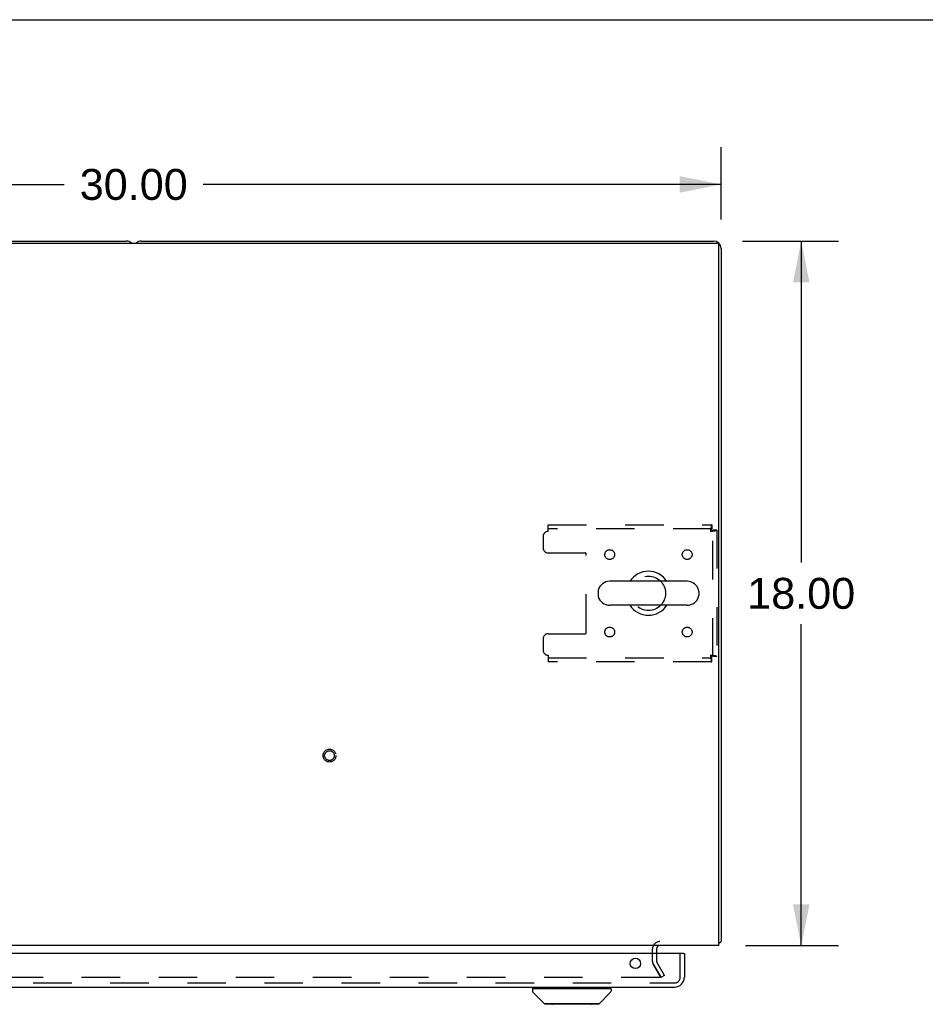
# Model space of a CAD drawing. Header units: inches. Extents: x 0 to 179, y 0 to 116.
# Tile 15 of 18: x 67 to 90, y 91 to 116. Entities that reach past the tile are written whole.
import ezdxf

# ---------------------------------------------------------------- set-up
doc = ezdxf.new("R2010")
doc.units = ezdxf.units.IN
doc.header["$LTSCALE"] = 9.842105
doc.header["$MEASUREMENT"] = 0
doc.linetypes.add('HIDDEN', pattern=[0.2, 0.1, -0.1])
doc.layers.get('0').update_dxf_attribs({"linetype": 'CONTINUOUS'})
for name, color, linetype in [('DEFAULT_2', 8, 'HIDDEN'), ('DIMENSIONS', 7, 'CONTINUOUS'), ('DOOR_ASSEMBLY', 7, 'CONTINUOUS')]:
    doc.layers.add(name, color=color, linetype=linetype)
doc.styles.get("Standard").update_dxf_attribs({"font": 'arial.ttf'})
doc.dimstyles.new('DIMSTYLE_1', dxfattribs={"dimtxt": 0.789474, "dimasz": 1.052632, "dimexe": 0.09, "dimexo": 0.07, "dimgap": 0.0375, "dimtad": 0, "dimtih": 1, "dimtoh": 1, "dimzin": 4, "dimdsep": 46, "dimtxsty": 'Standard', "dimblk": '_FILLED', "dimblk1": '_FILLED', "dimblk2": '_FILLED', "dimcen": 0.09, "dimadec": 3, "dimazin": 1, "dimtfac": 1, "dimtdec": 3, "dimtofl": 0, "dimtmove": 0, "dimatfit": 3, "dimldrblk": '_FILLED', "dimfxl": 0, "dimtolj": 1, "dimtzin": 4, "dimarcsym": 0})

# ---------------------------------------------------------------- blocks, each defined once
blk = doc.blocks.new('_FILLED')
at = {"color": 0, "linetype": 'ByBlock'}
blk.add_solid([(0, 0), (-1, 0.2), (-1, -0.2)], dxfattribs=at)
blk = doc.blocks.new('*D1')
at = {"layer": 'DIMENSIONS', "color": 2, "linetype": 'Continuous'}
for p, q in [((54.734, 110.684), (54.734, 112.529)), ((84.734, 110.684), (84.734, 112.529)), ((54.734, 111.581), (67.96, 111.581)), ((84.734, 111.581), (71.508, 111.581))]:
    blk.add_line(p, q, dxfattribs=at)
at = {"layer": 'DIMENSIONS', "color": 2, "linetype": 'Continuous', "xscale": 1.0526315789, "yscale": 1.0526315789, "zscale": 1.0526315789, "rotation": 180}
blk.add_blockref('_FILLED', (54.734, 111.581), dxfattribs=at)
at = {"layer": 'DIMENSIONS', "color": 2, "linetype": 'Continuous', "xscale": 1.0526315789, "yscale": 1.0526315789, "zscale": 1.0526315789}
blk.add_blockref('_FILLED', (84.734, 111.581), dxfattribs=at)
at = {"layer": 'DIMENSIONS', "color": 2, "linetype": 'Continuous', "insert": (69.734, 111.976), "char_height": 0.7895, "width": 2.75876, "attachment_point": 2, "line_spacing_factor": 0.9}
blk.add_mtext('30.00', dxfattribs=at)
blk = doc.blocks.new('*D7')
at = {"layer": 'DIMENSIONS', "color": 2, "linetype": 'Continuous'}
for p, q in [((85.282, 110.136), (87.73, 110.136)), ((86.782, 110.136), (86.782, 101.925)), ((86.782, 92.136), (86.782, 100.346)), ((85.359, 92.136), (87.73, 92.136))]:
    blk.add_line(p, q, dxfattribs=at)
at = {"layer": 'DIMENSIONS', "color": 2, "linetype": 'Continuous', "xscale": 1.0526315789, "yscale": 1.0526315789, "zscale": 1.0526315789}
for p, rotation in [((86.782, 110.136), 90), ((86.782, 92.136), 270)]:
    blk.add_blockref('_FILLED', p, dxfattribs=dict(at, rotation=rotation))
at = {"layer": 'DIMENSIONS', "color": 2, "linetype": 'Continuous', "insert": (86.782, 101.53), "char_height": 0.7895, "width": 2.75876, "attachment_point": 2, "line_spacing_factor": 0.9}
blk.add_mtext('18.00', dxfattribs=at)

msp = doc.modelspace()

# ---------------------------------------------------------------- linework, layer by layer
at = {"color": 7, "linetype": 'Continuous'}
for p, q in [((0, 115.789), (178.947, 115.789)), ((83.868, 101.442), (81.893, 101.442)), ((81.593, 101.179), (81.593, 101.092)), ((84.168, 101.179), (84.168, 101.092)), ((83.868, 100.83), (81.893, 100.83))]:
    msp.add_line(p, q, dxfattribs=at)
at = {"color": 3, "linetype": 'Continuous'}
for p, q in [((54.846, 110.084), (84.622, 110.084)), ((54.923, 110.136), (69.545, 110.136)), ((69.923, 110.136), (84.545, 110.136)), ((84.682, 92.136), (84.682, 110.024)), ((84.734, 109.947), (84.734, 92.24)), ((84.682, 92.136), (54.786, 92.136)), ((83.088, 92.051), (83.088, 91.932))]:
    msp.add_line(p, q, dxfattribs=at)
for points in [[(84.694, 92.208), (84.695, 92.21), (84.698, 92.211), (84.7, 92.213), (84.703, 92.215), (84.705, 92.217), (84.708, 92.218), (84.711, 92.22), (84.717, 92.223)], [(84.717, 92.223), (84.72, 92.224), (84.723, 92.226), (84.725, 92.227), (84.727, 92.229), (84.73, 92.23), (84.731, 92.232), (84.732, 92.234), (84.733, 92.235), (84.734, 92.237), (84.734, 92.238), (84.734, 92.24)]]:
    msp.add_lwpolyline(points, dxfattribs=at)
for centre, radius, start, end in [((69.545, 109.947), 0.189, 46.487, 90), ((69.923, 109.947), 0.189, 90, 133.513), ((84.545, 109.947), 0.189, 0, 90), ((84.622, 110.024), 0.06, 0, 90), ((83.173, 92.051), 0.085, 90, 180), ((84.545, 92.325), 0.189, 316.4873, 321.7194)]:
    msp.add_arc(centre, radius, start, end, dxfattribs=at)
at = {"color": 7, "linetype": 'Continuous'}
for centre, radius, start, end in [((82.88, 101.136), 0.562, 32.9567, 147.0433), ((81.893, 101.136), 0.306, 90, 164.3697), ((83.868, 101.136), 0.306, 15.6303, 90), ((81.737, 101.179), 0.144, 164.3697, 180), ((84.024, 101.179), 0.144, 0, 15.6303), ((81.737, 101.092), 0.144, 180, 195.6303), ((81.893, 101.136), 0.306, 195.6303, 270), ((83.868, 101.136), 0.306, 270, 344.3697), ((84.024, 101.092), 0.144, 344.3697, 360), ((82.88, 101.136), 0.562, 212.956, 327.044)]:
    msp.add_arc(centre, radius, start, end, dxfattribs=at)
at = {"layer": 'DEFAULT_2', "color": 8, "linetype": 'HIDDEN'}
for p, q in [((80.318, 102.886), (84.496, 102.886)), ((80.318, 102.719), (80.318, 102.886)), ((84.496, 102.886), (84.496, 102.782)), ((84.496, 102.782), (80.318, 102.782)), ((84.63, 102.752), (84.526, 102.752)), ((84.526, 99.52), (84.526, 102.752)), ((84.63, 102.752), (84.63, 99.52)), ((80.193, 102.594), (80.193, 102.292)), ((80.318, 102.167), (81.263, 102.167)), ((81.293, 100.134), (81.293, 102.137)), ((80.193, 99.979), (80.193, 99.678)), ((80.318, 100.104), (81.263, 100.104)), ((80.318, 99.553), (80.318, 99.386)), ((80.318, 99.49), (84.496, 99.49)), ((84.496, 99.386), (80.318, 99.386)), ((84.496, 99.386), (84.496, 99.49)), ((84.63, 99.52), (84.526, 99.52)), ((82.984, 91.731), (82.984, 92.051)), ((83.088, 91.932), (83.088, 91.731)), ((83.003, 91.663), (83.185, 91.348)), ((83.199, 91.323), (83.003, 91.663)), ((83.289, 91.375), (83.093, 91.715)), ((83.167, 91.323), (56.302, 91.323)), ((83.289, 91.375), (83.199, 91.323))]:
    msp.add_line(p, q, dxfattribs=at)
for points in [[(84.496, 102.886), (84.494, 102.885), (84.492, 102.881), (84.489, 102.876), (84.487, 102.869), (84.485, 102.86), (84.482, 102.849), (84.48, 102.837), (84.478, 102.823), (84.475, 102.808), (84.473, 102.791), (84.47, 102.774), (84.468, 102.756), (84.466, 102.737), (84.463, 102.719)], [(84.496, 102.782), (84.494, 102.781), (84.492, 102.78), (84.489, 102.778), (84.487, 102.775), (84.485, 102.772), (84.482, 102.768), (84.48, 102.763), (84.478, 102.758), (84.475, 102.752), (84.473, 102.746), (84.47, 102.739), (84.468, 102.733), (84.466, 102.726), (84.463, 102.719)], [(84.463, 102.719), (84.47, 102.721), (84.477, 102.723), (84.484, 102.726), (84.491, 102.728), (84.497, 102.73), (84.503, 102.733), (84.508, 102.735), (84.513, 102.738), (84.517, 102.74), (84.52, 102.742), (84.523, 102.745), (84.525, 102.747), (84.526, 102.749), (84.526, 102.752)], [(84.463, 102.719), (84.482, 102.721), (84.501, 102.723), (84.519, 102.726), (84.536, 102.728), (84.552, 102.73), (84.567, 102.733), (84.581, 102.735), (84.594, 102.738), (84.605, 102.74), (84.614, 102.742), (84.621, 102.745), (84.626, 102.747), (84.629, 102.749), (84.63, 102.752)], [(84.63, 99.52), (84.629, 99.522), (84.626, 99.524), (84.621, 99.527), (84.614, 99.529), (84.605, 99.531), (84.594, 99.534), (84.581, 99.536), (84.567, 99.539), (84.552, 99.541), (84.536, 99.543), (84.519, 99.546), (84.501, 99.548), (84.482, 99.55), (84.463, 99.553)], [(84.463, 99.553), (84.466, 99.546), (84.468, 99.539), (84.47, 99.532), (84.473, 99.525), (84.475, 99.519), (84.478, 99.513), (84.48, 99.508), (84.482, 99.503), (84.485, 99.499), (84.487, 99.496), (84.489, 99.493), (84.492, 99.491), (84.494, 99.49), (84.496, 99.49)], [(84.526, 99.52), (84.526, 99.522), (84.525, 99.524), (84.523, 99.527), (84.52, 99.529), (84.517, 99.531), (84.513, 99.534), (84.508, 99.536), (84.503, 99.539), (84.497, 99.541), (84.491, 99.543), (84.484, 99.546), (84.477, 99.548), (84.47, 99.55), (84.463, 99.553)], [(84.463, 99.553), (84.466, 99.534), (84.468, 99.516), (84.47, 99.498), (84.473, 99.48), (84.475, 99.464), (84.478, 99.449), (84.48, 99.435), (84.482, 99.422), (84.485, 99.411), (84.487, 99.402), (84.489, 99.395), (84.492, 99.39), (84.494, 99.387), (84.496, 99.386)], [(83.187, 91.34), (83.187, 91.339), (83.186, 91.337), (83.186, 91.336), (83.185, 91.334), (83.185, 91.333), (83.184, 91.331), (83.183, 91.33), (83.182, 91.329), (83.18, 91.328), (83.179, 91.327), (83.177, 91.326), (83.176, 91.325), (83.174, 91.324), (83.172, 91.324), (83.17, 91.323), (83.169, 91.323), (83.167, 91.323)], [(83.185, 91.348), (83.185, 91.347), (83.186, 91.345), (83.186, 91.344), (83.187, 91.342), (83.187, 91.34)]]:
    msp.add_lwpolyline(points, dxfattribs=at)
for centre, radius in [((81.891, 102.125), 0.125), ((83.87, 102.125), 0.125), ((82.88, 101.136), 0.438), ((81.891, 100.146), 0.125), ((83.87, 100.146), 0.125), ((74.734, 96.99), 0.164), ((74.734, 96.99), 0.124)]:
    msp.add_circle(centre, radius, dxfattribs=at)
for centre, radius, start, end in [((80.318, 102.594), 0.125, 90, 180), ((80.318, 102.292), 0.125, 180, 270), ((81.263, 102.137), 0.03, 0, 90), ((81.263, 100.134), 0.03, 270, 360), ((80.318, 99.979), 0.125, 90, 180), ((80.318, 99.678), 0.125, 180, 270), ((83.173, 92.051), 0.189, 90, 180), ((83.121, 91.731), 0.137, 180, 210), ((83.121, 91.731), 0.033, 180, 210)]:
    msp.add_arc(centre, radius, start, end, dxfattribs=at)
at = {"layer": 'DOOR_ASSEMBLY', "color": 3, "linetype": 'Continuous'}
for p, q in [((83.777, 91.932), (55.129, 91.932)), ((83.797, 91.932), (83.797, 91.324)), ((55.356, 91.078), (83.55, 91.078))]:
    msp.add_line(p, q, dxfattribs=at)
at = {"layer": 'DOOR_ASSEMBLY', "color": 8, "linetype": 'HIDDEN'}
for p, q in [((83.693, 91.324), (83.693, 91.932)), ((55.356, 91.182), (83.55, 91.182))]:
    msp.add_line(p, q, dxfattribs=at)
at = {"layer": 'DOOR_ASSEMBLY', "color": 7, "linetype": 'Continuous'}
for p, q in [((83.777, 91.932), (83.797, 91.932)), ((79.977, 91.038), (79.977, 91.078)), ((81.867, 91.038), (81.867, 91.078)), ((79.918, 91.03), (79.918, 90.976)), ((79.926, 91.038), (81.918, 91.038)), ((80.224, 90.653), (79.929, 90.948)), ((81.619, 90.653), (81.914, 90.948)), ((81.926, 91.03), (81.926, 90.976)), ((81.603, 90.637), (80.241, 90.637)), ((81.599, 90.645), (80.245, 90.645)), ((80.307, 90.645), (80.305, 90.641)), ((80.305, 90.641), (80.305, 90.641)), ((81.539, 90.641), (81.537, 90.645)), ((81.539, 90.641), (81.539, 90.641))]:
    msp.add_line(p, q, dxfattribs=at)
for points in [[(80.304, 90.639), (80.303, 90.639), (80.303, 90.638), (80.303, 90.637), (80.302, 90.637), (80.303, 90.637)], [(80.305, 90.641), (80.304, 90.64), (80.304, 90.639)], [(81.54, 90.639), (81.54, 90.64), (81.539, 90.641)], [(81.541, 90.637), (81.541, 90.637), (81.541, 90.637), (81.541, 90.638), (81.54, 90.639), (81.54, 90.639)]]:
    msp.add_lwpolyline(points, dxfattribs=at)
at = {"layer": 'DOOR_ASSEMBLY', "color": 3, "linetype": 'Continuous'}
msp.add_circle((82.547, 91.682), 0.133, dxfattribs=at)
msp.add_arc((83.55, 91.324), 0.246, 270, 360, dxfattribs=at)
at = {"layer": 'DOOR_ASSEMBLY', "color": 8, "linetype": 'HIDDEN'}
msp.add_arc((83.55, 91.324), 0.142, 270, 360, dxfattribs=at)
at = {"layer": 'DOOR_ASSEMBLY', "color": 7, "linetype": 'Continuous'}
for centre, radius, start, end in [((79.926, 91.03), 0.00787, 90, 180), ((79.957, 90.976), 0.0394, 180, 225), ((81.886, 90.976), 0.0394, 315, 360), ((81.918, 91.03), 0.00787, 0, 90), ((80.245, 90.674), 0.0295, 225, 270), ((80.415, 90.656), 0.0197, 270, 323.006), ((81.429, 90.656), 0.0197, 216.994, 270), ((81.599, 90.674), 0.0295, 270, 315)]:
    msp.add_arc(centre, radius, start, end, dxfattribs=at)

# ---------------------------------------------------------------- dimensions: what is measured, and where the dimension line sits
at = {"layer": 'DIMENSIONS', "color": 2, "linetype": 'Continuous'}
for base, p1, p2, angle, picture, middle in [((54.734, 111.581), (84.734, 112.599), (54.734, 112.599), 180, '*D1', (69.733, 111.577)), ((86.782, 92.136), (85.212, 110.136), (85.289, 92.136), 270, '*D7', (86.816, 101.131))]:
    dim = msp.add_linear_dim(base=base, p1=p1, p2=p2, angle=angle, dimstyle='DIMSTYLE_1', dxfattribs=at)
    dim.commit()
    dim.dimension.update_dxf_attribs({"geometry": picture, "text_midpoint": middle, "dimtype": 160})

doc.saveas('drawing.dxf')
